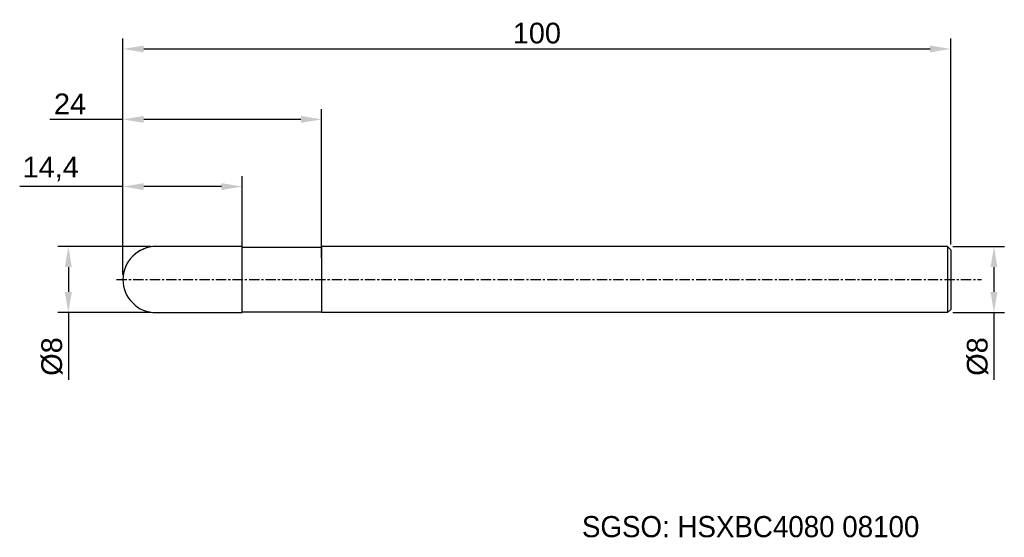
# Model space of a CAD drawing. Header units: millimetres. Extents: x 7839 to 7958, y 6079 to 6142.
import ezdxf
from ezdxf.enums import TextEntityAlignment as Align

# ---------------------------------------------------------------- set-up
doc = ezdxf.new("R2010")
doc.units = ezdxf.units.MM
doc.linetypes.add('CENTER', pattern=[2, 1.25, -0.25, 0.25, -0.25])
for name, color, linetype, lineweight in [('SK1', 4, 'Continuous', 25), ('SK4', 2, 'Continuous', 25), ('SK6', 5, 'Continuous', 25)]:
    doc.layers.add(name, color=color, linetype=linetype, lineweight=lineweight)
doc.styles.add('MS PGothic', font='txt')
doc.styles.get("Standard").update_dxf_attribs({"font": 'arial.ttf'})
doc.dimstyles.new('ISO-25', dxfattribs={"dimtxt": 2.5, "dimasz": 2.5, "dimexe": 1.25, "dimexo": 0.625, "dimtad": 1, "dimtxsty": 'Standard', "dimcen": 2.5, "dimadec": 0, "dimazin": 0, "dimtfac": 1, "dimtmove": 0, "dimatfit": 3, "dimfxl": 1, "dimarcsym": 0})

# ---------------------------------------------------------------- blocks, each defined once
blk = doc.blocks.new('*D27')
at = {"color": 0, "linetype": 'ByBlock', "lineweight": -2, "transparency": 16777216}
for p, q in [((7951.99, 6114.29), (7958.23, 6114.29)), ((7956.98, 6111.79), (7956.98, 6108.79)), ((7951.99, 6106.29), (7958.23, 6106.29)), ((7956.98, 6106.29), (7956.98, 6098.17))]:
    blk.add_line(p, q, dxfattribs=at)
at = {"color": 0, "linetype": 'ByBlock', "transparency": 16777216}
for points in [[(7956.56, 6111.79), (7957.39, 6111.79), (7956.98, 6114.29)], [(7956.56, 6108.79), (7957.39, 6108.79), (7956.98, 6106.29)]]:
    blk.add_solid(points, dxfattribs=at)
at = {"layer": 'Defpoints', "color": 0, "linetype": 'ByBlock', "transparency": 16777216}
for p in [(7951.36, 6114.29), (7951.36, 6106.29), (7956.98, 6106.29)]:
    blk.add_point(p, dxfattribs=at)
at = {"color": 0, "linetype": 'ByBlock', "transparency": 16777216, "insert": (7955, 6100.98), "char_height": 2.5, "attachment_point": 5, "rotation": 90}
blk.add_mtext('{\\fArial|b0|i0|c134|p34;%%C}8', dxfattribs=at)
blk = doc.blocks.new('*D28')
at = {"color": 0, "linetype": 'ByBlock', "lineweight": -2, "transparency": 16777216}
for p, q in [((7855.14, 6114.29), (7843.91, 6114.29)), ((7845.16, 6111.79), (7845.16, 6108.79)), ((7855.14, 6106.29), (7843.91, 6106.29)), ((7845.16, 6106.29), (7845.16, 6098.17))]:
    blk.add_line(p, q, dxfattribs=at)
at = {"color": 0, "linetype": 'ByBlock', "transparency": 16777216}
for points in [[(7844.74, 6111.79), (7845.58, 6111.79), (7845.16, 6114.29)], [(7844.74, 6108.79), (7845.58, 6108.79), (7845.16, 6106.29)]]:
    blk.add_solid(points, dxfattribs=at)
at = {"layer": 'Defpoints', "color": 0, "linetype": 'ByBlock', "transparency": 16777216}
for p in [(7855.76, 6114.29), (7845.16, 6106.29), (7855.76, 6106.29)]:
    blk.add_point(p, dxfattribs=at)
at = {"color": 0, "linetype": 'ByBlock', "transparency": 16777216, "insert": (7843.19, 6100.98), "char_height": 2.5, "attachment_point": 5, "rotation": 90}
blk.add_mtext('{\\fArial|b0|i0|c134|p34;%%C}8', dxfattribs=at)
blk = doc.blocks.new('*D29')
at = {"color": 0, "linetype": 'ByBlock', "lineweight": -2, "transparency": 16777216}
for p, q in [((7851.76, 6110.91), (7851.76, 6122.78)), ((7866.16, 6114.16), (7866.16, 6122.78)), ((7851.76, 6121.53), (7839.28, 6121.53)), ((7863.66, 6121.53), (7854.26, 6121.53))]:
    blk.add_line(p, q, dxfattribs=at)
at = {"color": 0, "linetype": 'ByBlock', "transparency": 16777216}
for points in [[(7854.26, 6121.94), (7854.26, 6121.11), (7851.76, 6121.53)], [(7863.66, 6121.94), (7863.66, 6121.11), (7866.16, 6121.53)]]:
    blk.add_solid(points, dxfattribs=at)
at = {"layer": 'Defpoints', "color": 0, "linetype": 'ByBlock', "transparency": 16777216}
for p in [(7866.16, 6121.53), (7866.16, 6113.53), (7851.76, 6110.29)]:
    blk.add_point(p, dxfattribs=at)
at = {"color": 0, "linetype": 'ByBlock', "transparency": 16777216, "insert": (7843.03, 6123.65), "char_height": 2.5, "attachment_point": 5}
blk.add_mtext('14,4', dxfattribs=at)
blk = doc.blocks.new('*D30')
at = {"color": 0, "linetype": 'ByBlock', "lineweight": -2, "transparency": 16777216}
for p, q in [((7851.76, 6110.91), (7851.76, 6130.9)), ((7875.76, 6112.91), (7875.76, 6130.9)), ((7851.76, 6129.65), (7842.93, 6129.65)), ((7873.26, 6129.65), (7854.26, 6129.65))]:
    blk.add_line(p, q, dxfattribs=at)
at = {"color": 0, "linetype": 'ByBlock', "transparency": 16777216}
for points in [[(7854.26, 6130.07), (7854.26, 6129.24), (7851.76, 6129.65)], [(7873.26, 6130.07), (7873.26, 6129.24), (7875.76, 6129.65)]]:
    blk.add_solid(points, dxfattribs=at)
at = {"layer": 'Defpoints', "color": 0, "linetype": 'ByBlock', "transparency": 16777216}
for p in [(7875.76, 6129.65), (7875.76, 6112.29), (7851.76, 6110.29)]:
    blk.add_point(p, dxfattribs=at)
at = {"color": 0, "linetype": 'ByBlock', "transparency": 16777216, "insert": (7845.36, 6131.53), "char_height": 2.5, "attachment_point": 5}
blk.add_mtext('24', dxfattribs=at)
blk = doc.blocks.new('*D32')
at = {"color": 0, "linetype": 'ByBlock', "lineweight": -2, "transparency": 16777216}
for p, q in [((7851.76, 6110.91), (7851.76, 6139.42)), ((7951.76, 6114.51), (7951.76, 6139.42)), ((7854.26, 6138.17), (7949.26, 6138.17))]:
    blk.add_line(p, q, dxfattribs=at)
at = {"color": 0, "linetype": 'ByBlock', "transparency": 16777216}
for points in [[(7854.26, 6138.58), (7854.26, 6137.75), (7851.76, 6138.17)], [(7949.26, 6138.58), (7949.26, 6137.75), (7951.76, 6138.17)]]:
    blk.add_solid(points, dxfattribs=at)
at = {"layer": 'Defpoints', "color": 0, "linetype": 'ByBlock', "transparency": 16777216}
for p in [(7951.76, 6138.17), (7951.76, 6113.89), (7851.76, 6110.29)]:
    blk.add_point(p, dxfattribs=at)
at = {"color": 0, "linetype": 'ByBlock', "transparency": 16777216, "insert": (7901.76, 6140.07), "char_height": 2.5, "attachment_point": 5}
blk.add_mtext('100', dxfattribs=at)

msp = doc.modelspace()

# ---------------------------------------------------------------- linework, layer by layer
at = {"color": 4, "linetype": 'ByBlock'}
for p, q in [((7866.16, 6114.285), (7855.76, 6114.285)), ((7866.16, 6106.285), (7866.16, 6114.285)), ((7866.16, 6114.185), (7875.76, 6114.185)), ((7875.76, 6114.285), (7875.76, 6106.285)), ((7866.16, 6106.385), (7875.76, 6106.385))]:
    msp.add_line(p, q, dxfattribs=at)
msp.add_arc((7855.76, 6110.285), 4, 90, 270, dxfattribs=at)
at = {"layer": 'SK1', "linetype": 'Continuous'}
for p, q in [((7951.36, 6114.285), (7875.76, 6114.285)), ((7951.36, 6114.285), (7951.76, 6113.885)), ((7951.36, 6114.285), (7951.36, 6106.285)), ((7951.76, 6113.885), (7951.76, 6106.685)), ((7951.76, 6106.685), (7951.36, 6106.285)), ((7951.36, 6106.285), (7875.76, 6106.285))]:
    msp.add_line(p, q, dxfattribs=at)
at = {"layer": 'SK1', "color": 4, "linetype": 'Continuous'}
msp.add_line((7855.76, 6106.285), (7866.16, 6106.285), dxfattribs=at)
msp.add_arc((7855.76, 6110.285), 4, 90, 180.00001, dxfattribs=at)
at = {"layer": 'SK4', "linetype": 'CENTER'}
msp.add_line((7850.986, 6110.285), (7955.47, 6110.285), dxfattribs=at)

# ---------------------------------------------------------------- texts
at = {"layer": 'SK6', "color": 5, "linetype": 'Continuous', "style": 'MS PGothic'}
msp.add_text('SGSO: HSXBC4080 08100', height=2.55961, dxfattribs=at).set_placement((7907.202, 6078.369), align=Align.BOTTOM_LEFT)

# ---------------------------------------------------------------- dimensions: what is measured, and where the dimension line sits
at = {"linetype": 'ByBlock'}
dim = msp.add_linear_dim(base=(7951.76, 6138.166), p1=(7851.76, 6110.285), p2=(7951.76, 6113.885), dimstyle='ISO-25', dxfattribs=at)
dim.commit()
dim.dimension.update_dxf_attribs({"geometry": '*D32', "text_midpoint": (7901.76, 6140.067)})
for base, p2, picture, middle in [((7875.76, 6129.654), (7875.76, 6112.285), '*D30', (7845.36, 6129.654)), ((7866.16, 6121.525), (7866.16, 6113.534), '*D29', (7843.032, 6121.525))]:
    dim = msp.add_linear_dim(base=base, p1=(7851.76, 6110.285), p2=p2, dimstyle='ISO-25', dxfattribs=at)
    dim.commit()
    dim.dimension.update_dxf_attribs({"geometry": picture, "text_midpoint": middle, "dimtype": 160})
for base, p1, p2, picture, middle in [((7845.159, 6106.285), (7855.76, 6114.285), (7855.76, 6106.285), '*D28', (7845.159, 6100.978)), ((7956.976, 6106.285), (7951.36, 6114.285), (7951.36, 6106.285), '*D27', (7956.976, 6100.978))]:
    dim = msp.add_linear_dim(base=base, p1=p1, p2=p2, angle=90, text='{\\fArial|b0|i0|c134|p34;%%C}<>', dimstyle='ISO-25', dxfattribs=at)
    dim.commit()
    dim.dimension.update_dxf_attribs({"geometry": picture, "text_midpoint": middle, "dimtype": 160})

doc.saveas('drawing.dxf')
